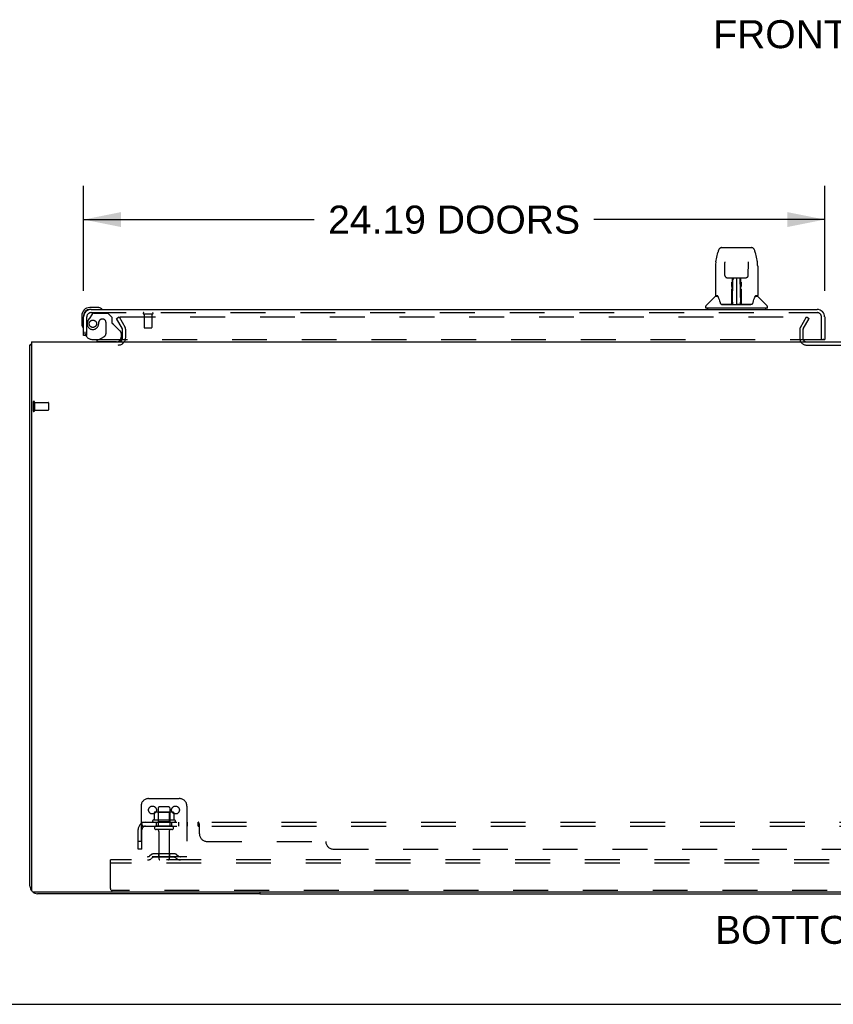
# Model space of a CAD drawing. Header units: inches. Extents: x 0 to 207, y 0 to 134.
# Tile 2 of 78: x 44 to 71, y 0 to 32. Entities that reach past the tile are written whole.
import ezdxf

# ---------------------------------------------------------------- set-up
doc = ezdxf.new("R2010")
doc.units = ezdxf.units.IN
doc.header["$LTSCALE"] = 11.383625
doc.header["$MEASUREMENT"] = 0
doc.linetypes.add('HIDDEN', pattern=[0.2, 0.1, -0.1])
doc.layers.get('0').update_dxf_attribs({"linetype": 'CONTINUOUS'})
for name, color, linetype in [('DEFAULT_2', 8, 'HIDDEN'), ('DIMENSIONS', 7, 'CONTINUOUS'), ('LEFTHAND_DOOR_ASSEMBLY', 7, 'CONTINUOUS'), ('SUBPANEL', 7, 'CONTINUOUS')]:
    doc.layers.add(name, color=color, linetype=linetype)
doc.styles.get("Standard").update_dxf_attribs({"font": 'arial.ttf'})
doc.dimstyles.new('DIMSTYLE_1', dxfattribs={"dimtxt": 0.913125, "dimasz": 1.2175, "dimexe": 0.09, "dimexo": 0.07, "dimgap": 0.0375, "dimtad": 0, "dimtih": 1, "dimtoh": 1, "dimzin": 4, "dimdsep": 46, "dimtxsty": 'Standard', "dimblk": '_FILLED', "dimblk1": '_FILLED', "dimblk2": '_FILLED', "dimcen": 0.09, "dimadec": 3, "dimazin": 1, "dimtfac": 1, "dimtdec": 3, "dimtofl": 0, "dimtmove": 0, "dimatfit": 3, "dimldrblk": '_FILLED', "dimfxl": 0, "dimtolj": 1, "dimtzin": 4, "dimarcsym": 0})

# ---------------------------------------------------------------- blocks, each defined once
blk = doc.blocks.new('_FILLED')
at = {"color": 0, "linetype": 'ByBlock'}
blk.add_solid([(0, 0), (-1, 0.2), (-1, -0.2)], dxfattribs=at)
blk = doc.blocks.new('*D8')
at = {"layer": 'DIMENSIONS', "color": 2, "linetype": 'Continuous'}
for p, q in [((46.371, 23.271), (46.371, 26.691)), ((70.559, 23.271), (70.559, 26.691)), ((46.371, 25.596), (53.901, 25.596)), ((70.559, 25.596), (63.029, 25.596))]:
    blk.add_line(p, q, dxfattribs=at)
at = {"layer": 'DIMENSIONS', "color": 2, "linetype": 'Continuous', "xscale": 1.2175, "yscale": 1.2175, "zscale": 1.2175, "rotation": 180}
blk.add_blockref('_FILLED', (46.371, 25.596), dxfattribs=at)
at = {"layer": 'DIMENSIONS', "color": 2, "linetype": 'Continuous', "xscale": 1.2175, "yscale": 1.2175, "zscale": 1.2175}
blk.add_blockref('_FILLED', (70.559, 25.596), dxfattribs=at)
at = {"layer": 'DIMENSIONS', "color": 2, "linetype": 'Continuous', "insert": (58.465, 26.052), "char_height": 0.91312, "width": 8.21473, "attachment_point": 2, "line_spacing_factor": 0.9}
blk.add_mtext('24.19 DOORS', dxfattribs=at)

msp = doc.modelspace()

# ---------------------------------------------------------------- linework, layer by layer
at = {"color": 3, "linetype": 'Continuous'}
for p, q in [((44.673, 21.607), (44.673, 3.719)), ((44.673, 21.607), (98.319, 21.607)), ((44.621, 3.854), (44.621, 21.503)), ((98.259, 3.659), (44.733, 3.659)), ((52.121, 3.607), (44.868, 3.607))]:
    msp.add_line(p, q, dxfattribs=at)
at = {"color": 7, "linetype": 'Continuous'}
for p, q in [((44.673, 21.503), (44.621, 21.503)), ((52.121, 3.659), (52.121, 3.607)), ((52.121, 3.607), (90.871, 3.607)), ((0, 0), (206.975, 0))]:
    msp.add_line(p, q, dxfattribs=at)
at = {"color": 3, "linetype": 'Continuous'}
for points in [[(44.656, 21.519), (44.649, 21.517), (44.645, 21.517), (44.642, 21.516), (44.639, 21.515), (44.637, 21.515), (44.634, 21.514), (44.631, 21.513), (44.629, 21.512), (44.627, 21.511), (44.626, 21.51), (44.624, 21.509), (44.623, 21.508), (44.623, 21.507), (44.622, 21.506), (44.622, 21.505), (44.621, 21.503)], [(44.673, 21.523), (44.671, 21.523), (44.667, 21.521), (44.664, 21.521), (44.66, 21.52), (44.656, 21.519)]]:
    msp.add_lwpolyline(points, dxfattribs=at)
for centre, radius, start, end in [((47.5, 21.75), 0.142, 270, 333.5225), ((44.868, 3.854), 0.246, 180, 219.4479), ((44.733, 3.719), 0.06, 180, 270), ((44.868, 3.854), 0.246, 230.553, 270)]:
    msp.add_arc(centre, radius, start, end, dxfattribs=at)
at = {"layer": 'DEFAULT_2', "color": 8, "linetype": 'HIDDEN'}
for p, q in [((47.442, 22.368), (47.532, 22.42)), ((47.638, 22.028), (47.442, 22.368)), ((47.532, 22.42), (47.728, 22.08)), ((47.578, 22.42), (70.028, 22.42)), ((69.765, 22.08), (69.961, 22.42)), ((69.855, 22.028), (70.051, 22.368)), ((69.961, 22.42), (70.051, 22.368)), ((47.642, 21.75), (47.642, 22.012)), ((47.746, 21.75), (47.746, 22.012)), ((69.746, 22.012), (69.746, 21.722)), ((69.85, 22.012), (69.85, 21.722)), ((69.965, 21.503), (73.027, 21.503)), ((44.725, 19.645), (44.725, 19.361)), ((44.768, 19.645), (44.768, 19.361)), ((44.768, 19.627), (45.215, 19.627)), ((45.225, 19.617), (45.225, 19.389)), ((44.768, 19.379), (45.215, 19.379)), ((48.246, 6.461), (48.246, 4.711)), ((48.496, 6.711), (49.496, 6.711)), ((49.154, 6.436), (48.839, 6.436)), ((49.746, 6.461), (49.746, 4.711)), ((48.678, 6.251), (48.678, 6.033)), ((49.252, 6.272), (48.741, 6.272)), ((48.813, 6.252), (48.793, 6.272)), ((48.809, 6.406), (48.809, 5.811)), ((48.813, 5.956), (48.813, 6.252)), ((49.18, 6.252), (48.813, 6.252)), ((49.18, 6.252), (49.2, 6.272)), ((49.18, 5.956), (49.18, 6.252)), ((49.184, 6.406), (49.184, 5.811)), ((49.315, 6.251), (49.315, 6.033)), ((49.352, 6.006), (48.641, 6.006)), ((48.662, 5.936), (49.331, 5.936)), ((49.254, 5.811), (48.739, 5.811)), ((48.813, 5.956), (48.793, 5.936)), ((49.18, 5.956), (48.813, 5.956)), ((49.18, 5.956), (49.2, 5.936)), ((49.254, 5.701), (48.739, 5.701)), ((48.831, 5.639), (48.831, 4.741)), ((49.161, 5.639), (49.161, 4.741)), ((48.589, 4.884), (48.521, 4.835)), ((49.337, 4.905), (48.656, 4.905)), ((48.821, 4.905), (48.821, 4.801)), ((49.171, 4.905), (49.171, 4.801)), ((49.404, 4.884), (49.471, 4.835)), ((47.246, 4.607), (47.246, 4.711)), ((95.746, 4.711), (47.246, 4.711)), ((47.246, 3.774), (47.246, 4.607)), ((95.746, 4.607), (47.246, 4.607)), ((49.746, 4.815), (48.246, 4.815)), ((48.65, 4.799), (48.582, 4.751)), ((49.337, 4.801), (48.656, 4.801)), ((49.343, 4.799), (49.411, 4.751)), ((95.684, 3.711), (47.309, 3.711))]:
    msp.add_line(p, q, dxfattribs=at)
for points in [[(47.558, 22.403), (47.558, 22.403), (47.558, 22.405), (47.559, 22.407), (47.559, 22.408), (47.56, 22.41), (47.561, 22.412), (47.562, 22.413), (47.563, 22.414), (47.565, 22.416), (47.566, 22.417), (47.568, 22.418), (47.57, 22.418), (47.572, 22.419), (47.574, 22.42), (47.576, 22.42), (47.578, 22.42)], [(47.56, 22.395), (47.559, 22.396), (47.559, 22.398), (47.558, 22.4), (47.558, 22.402), (47.558, 22.403)], [(48.683, 6.26), (48.682, 6.259), (48.681, 6.258), (48.68, 6.257), (48.679, 6.256), (48.678, 6.254), (48.678, 6.252), (48.678, 6.251)], [(49.309, 6.26), (49.311, 6.259), (49.312, 6.258), (49.313, 6.257), (49.314, 6.256), (49.315, 6.254), (49.315, 6.252), (49.315, 6.251)], [(48.678, 6.033), (48.677, 6.032), (48.677, 6.03), (48.677, 6.029), (48.677, 6.029), (48.676, 6.028), (48.676, 6.027), (48.676, 6.027), (48.675, 6.026), (48.675, 6.026), (48.675, 6.026), (48.674, 6.025), (48.674, 6.025), (48.674, 6.025), (48.673, 6.025), (48.673, 6.024), (48.673, 6.024), (48.672, 6.024), (48.672, 6.024)], [(49.321, 6.024), (49.32, 6.024), (49.32, 6.024), (49.32, 6.024), (49.32, 6.025), (49.319, 6.025), (49.319, 6.025), (49.319, 6.025), (49.318, 6.026), (49.318, 6.026), (49.318, 6.026), (49.317, 6.027), (49.317, 6.027), (49.317, 6.028), (49.316, 6.029), (49.316, 6.029), (49.316, 6.03), (49.315, 6.032), (49.315, 6.033)]]:
    msp.add_lwpolyline(points, dxfattribs=at)
for centre in [(48.621, 6.336), (49.371, 6.336)]:
    msp.add_circle(centre, 0.128, dxfattribs=at)
for centre, radius, start, end in [((47.609, 22.012), 0.033, 0, 30), ((47.609, 22.012), 0.137, 0, 30), ((69.883, 22.012), 0.137, 150, 180), ((69.883, 22.012), 0.033, 150, 180), ((47.5, 21.75), 0.246, 270, 360), ((47.5, 21.75), 0.142, 333.5225, 360), ((69.965, 21.722), 0.219, 180, 270), ((69.965, 21.722), 0.115, 180, 270), ((44.747, 19.645), 0.0215, 0, 180), ((45.215, 19.617), 0.01, 0, 90), ((44.747, 19.361), 0.0215, 180, 360), ((45.215, 19.389), 0.01, 270, 360), ((48.496, 6.461), 0.25, 90, 180), ((48.839, 6.406), 0.03, 90, 180), ((49.154, 6.406), 0.03, 0, 90), ((49.496, 6.461), 0.25, 0, 90), ((48.741, 6.131), 0.141, 90, 113.95), ((49.252, 6.131), 0.141, 66.05, 90), ((48.662, 5.975), 0.0384, 124.4497, 270), ((48.996, 5.406), 0.698, 117.6814, 120.6631), ((48.739, 5.756), 0.055, 90, 270), ((49.254, 5.756), 0.055, 270, 90), ((48.996, 5.406), 0.698, 59.3369, 62.3186), ((49.331, 5.975), 0.0384, 270, 55.5503), ((48.769, 5.639), 0.0625, 0, 90), ((49.224, 5.639), 0.0625, 90, 180), ((48.461, 4.919), 0.104, 270, 305.7539), ((48.656, 4.791), 0.114, 90, 125.7539), ((49.337, 4.791), 0.114, 54.2461, 90), ((49.532, 4.919), 0.104, 234.2461, 270), ((48.461, 4.919), 0.208, 270, 305.7539), ((48.656, 4.791), 0.01, 90, 125.7539), ((48.861, 4.741), 0.03, 180, 270), ((49.131, 4.741), 0.03, 270, 360), ((49.337, 4.791), 0.01, 54.2461, 90), ((49.532, 4.919), 0.208, 234.2461, 270), ((47.309, 3.774), 0.0625, 180, 270)]:
    msp.add_arc(centre, radius, start, end, dxfattribs=at)
at = {"layer": 'LEFTHAND_DOOR_ASSEMBLY', "color": 7, "linetype": 'Continuous'}
for p, q in [((67.01, 24.221), (67.075, 24.527)), ((67.075, 24.527), (67.075, 24.527)), ((67.199, 24.681), (68.169, 24.681)), ((68.293, 24.527), (68.358, 24.221)), ((67.296, 24.216), (67.296, 24.213)), ((67.296, 24.213), (67.296, 24.208)), ((67.296, 24.208), (67.296, 24.202)), ((67.296, 24.202), (67.297, 24.192)), ((67.304, 23.775), (67.297, 24.192)), ((68.071, 24.206), (68.072, 24.211)), ((68.071, 24.197), (68.071, 24.206)), ((66.995, 24.078), (66.995, 23.114)), ((66.995, 24.078), (66.995, 24.078)), ((68.373, 24.078), (68.373, 23.114)), ((67.384, 23.697), (67.444, 23.697)), ((67.485, 23.698), (67.883, 23.698)), ((67.534, 23.543), (67.534, 23.558)), ((67.534, 23.511), (67.534, 23.543)), ((67.534, 23.476), (67.534, 23.511)), ((67.544, 23.698), (67.541, 23.343)), ((67.542, 23.478), (67.541, 23.439)), ((67.542, 23.563), (67.542, 23.548)), ((67.542, 23.548), (67.542, 23.515)), ((67.542, 23.515), (67.542, 23.478)), ((67.557, 23.472), (67.542, 23.472)), ((67.542, 23.454), (67.557, 23.454)), ((67.546, 22.838), (67.561, 23.698)), ((67.57, 23.693), (67.569, 23.644)), ((67.57, 23.698), (67.57, 23.693)), ((67.684, 23.698), (67.684, 22.827)), ((67.799, 23.644), (67.798, 23.698)), ((67.821, 22.838), (67.806, 23.698)), ((67.826, 23.472), (67.81, 23.472)), ((67.811, 23.454), (67.826, 23.454)), ((67.827, 23.343), (67.824, 23.698)), ((67.834, 23.457), (67.835, 23.418)), ((67.923, 23.697), (67.984, 23.697)), ((67.53, 22.85), (67.533, 23.172)), ((67.54, 23.146), (67.532, 23.146)), ((67.537, 22.85), (67.54, 23.146)), ((67.54, 23.343), (67.541, 23.439)), ((67.541, 23.343), (67.541, 23.323)), ((67.541, 23.323), (67.541, 23.315)), ((67.541, 23.315), (67.543, 23.315)), ((67.543, 23.315), (67.542, 23.238)), ((67.542, 23.238), (67.542, 23.238)), ((67.542, 23.227), (67.542, 23.238)), ((67.544, 23.231), (67.542, 23.231)), ((67.542, 23.228), (67.55, 23.228)), ((67.542, 23.223), (67.542, 23.227)), ((67.542, 23.221), (67.542, 23.223)), ((67.542, 23.22), (67.542, 23.221)), ((67.542, 23.22), (67.542, 23.22)), ((67.542, 23.219), (67.542, 23.219)), ((67.542, 22.983), (67.542, 23.218)), ((67.818, 23.228), (67.826, 23.228)), ((67.826, 23.231), (67.824, 23.231)), ((67.825, 23.315), (67.826, 23.238)), ((67.827, 23.343), (67.826, 23.439)), ((67.826, 23.238), (67.826, 23.236)), ((67.826, 23.236), (67.826, 23.225)), ((67.826, 23.225), (67.826, 23.222)), ((67.826, 23.222), (67.826, 23.221)), ((67.826, 22.983), (67.826, 23.219)), ((67.827, 23.323), (67.827, 23.343)), ((67.827, 23.324), (67.827, 23.334)), ((67.827, 23.296), (67.827, 23.324)), ((67.827, 23.315), (67.827, 23.323)), ((66.986, 23.09), (66.691, 22.795)), ((67.063, 23.106), (67.003, 23.106)), ((67.007, 23.098), (67.069, 23.098)), ((67.067, 23.102), (67.067, 23.102)), ((67.531, 22.831), (67.198, 22.831)), ((67.219, 22.823), (68.148, 22.823)), ((67.532, 22.831), (67.531, 22.831)), ((67.534, 22.827), (67.532, 22.828)), ((67.536, 22.832), (67.536, 22.83)), ((67.539, 22.845), (67.54, 22.852)), ((67.539, 22.844), (67.539, 22.845)), ((67.539, 22.842), (67.539, 22.844)), ((67.539, 22.841), (67.539, 22.842)), ((67.539, 22.84), (67.539, 22.841)), ((67.54, 22.863), (67.541, 22.891)), ((67.54, 22.863), (67.54, 22.839)), ((67.54, 22.852), (67.54, 22.863)), ((67.541, 22.892), (67.542, 22.983)), ((67.546, 22.828), (67.549, 22.824)), ((67.556, 22.905), (67.547, 22.906)), ((67.55, 22.831), (67.548, 22.831)), ((67.556, 22.905), (67.555, 22.829)), ((67.555, 22.829), (67.684, 22.827)), ((67.813, 22.829), (67.684, 22.827)), ((67.82, 22.906), (67.812, 22.905)), ((67.813, 22.829), (67.812, 22.905)), ((67.819, 22.831), (67.818, 22.831)), ((67.826, 22.983), (67.827, 22.892)), ((67.827, 22.891), (67.828, 22.864)), ((67.828, 22.864), (67.828, 22.852)), ((67.828, 22.839), (67.828, 22.863)), ((67.828, 22.852), (67.828, 22.849)), ((67.828, 22.849), (67.828, 22.846)), ((67.828, 22.846), (67.828, 22.844)), ((67.828, 22.844), (67.828, 22.842)), ((67.828, 22.842), (67.829, 22.842)), ((67.828, 22.839), (67.828, 22.837)), ((67.829, 22.842), (67.829, 22.841)), ((67.829, 22.841), (67.829, 22.84)), ((67.831, 22.833), (67.833, 22.832)), ((67.832, 22.83), (67.832, 22.832)), ((67.834, 22.825), (67.834, 22.827)), ((68.17, 22.831), (67.837, 22.831)), ((68.297, 23.095), (68.301, 23.102)), ((68.299, 23.098), (68.361, 23.098)), ((68.301, 23.102), (68.301, 23.102)), ((68.304, 23.106), (68.305, 23.107)), ((68.365, 23.106), (68.304, 23.106)), ((68.382, 23.09), (68.676, 22.795)), ((46.831, 22.725), (46.574, 22.725)), ((46.618, 22.665), (46.574, 22.665)), ((46.869, 22.722), (46.831, 22.725)), ((66.68, 22.713), (66.68, 22.767)), ((68.68, 22.705), (66.688, 22.705)), ((66.739, 22.705), (66.739, 22.665)), ((68.629, 22.705), (68.629, 22.665)), ((68.688, 22.713), (68.688, 22.767)), ((46.311, 22.462), (46.311, 22.206)), ((46.311, 22.206), (46.314, 22.168)), ((46.371, 22.462), (46.371, 22.419)), ((46.447, 21.811), (46.371, 21.811)), ((46.882, 21.686), (46.813, 21.646)), ((46.813, 21.607), (46.813, 21.646)), ((70.497, 21.686), (70.559, 21.686))]:
    msp.add_line(p, q, dxfattribs=at)
at = {"layer": 'LEFTHAND_DOOR_ASSEMBLY', "color": 8, "linetype": 'HIDDEN'}
for p, q in [((46.651, 22.507), (46.55, 22.363)), ((46.618, 22.561), (70.312, 22.561)), ((46.716, 22.54), (47.167, 22.54)), ((47.293, 22.414), (47.167, 22.54)), ((48.333, 22.518), (48.617, 22.518)), ((48.351, 22.518), (48.351, 22.071)), ((48.599, 22.518), (48.599, 22.071)), ((46.475, 21.811), (46.475, 22.419)), ((46.872, 22.25), (46.872, 22.262)), ((47.003, 22.348), (46.97, 22.348)), ((47.101, 22.25), (47.101, 21.871)), ((47.293, 22.414), (47.293, 22.235)), ((47.352, 22.177), (47.571, 21.958)), ((70.455, 21.686), (70.455, 22.419)), ((47.6, 21.887), (47.6, 21.764)), ((48.361, 22.061), (48.589, 22.061)), ((46.475, 21.811), (46.447, 21.811)), ((46.663, 21.686), (70.497, 21.686)), ((47.443, 21.607), (46.813, 21.607)), ((46.882, 21.686), (47.052, 21.784))]:
    msp.add_line(p, q, dxfattribs=at)
at = {"layer": 'LEFTHAND_DOOR_ASSEMBLY', "color": 3, "linetype": 'Continuous'}
for p, q in [((46.618, 22.665), (70.312, 22.665)), ((46.371, 21.811), (46.371, 22.419)), ((70.559, 22.419), (70.559, 21.686))]:
    msp.add_line(p, q, dxfattribs=at)
at = {"layer": 'LEFTHAND_DOOR_ASSEMBLY', "color": 7, "linetype": 'Continuous'}
for points in [[(67.199, 24.681), (67.196, 24.681), (67.182, 24.679), (67.169, 24.676), (67.157, 24.671), (67.146, 24.664), (67.136, 24.656), (67.126, 24.647), (67.118, 24.638), (67.111, 24.627), (67.105, 24.616), (67.099, 24.603), (67.093, 24.59), (67.088, 24.575), (67.083, 24.558), (67.078, 24.54), (67.075, 24.527)], [(68.293, 24.527), (68.29, 24.54), (68.285, 24.558), (68.28, 24.575), (68.275, 24.59), (68.269, 24.604), (68.263, 24.616), (68.256, 24.628), (68.249, 24.638), (68.241, 24.648), (68.232, 24.657), (68.221, 24.665), (68.21, 24.671), (68.198, 24.676), (68.185, 24.68), (68.171, 24.681), (68.169, 24.681)], [(67.01, 24.221), (67.004, 24.191), (66.999, 24.151), (66.996, 24.111), (66.995, 24.078)], [(67.296, 24.22), (67.296, 24.221), (67.296, 24.22), (67.296, 24.22), (67.296, 24.219), (67.296, 24.218), (67.296, 24.216)], [(68.064, 23.775), (68.071, 24.194), (68.071, 24.197)], [(68.072, 24.211), (68.072, 24.215), (68.072, 24.217), (68.072, 24.218), (68.072, 24.219), (68.072, 24.22), (68.072, 24.22)], [(68.373, 24.078), (68.372, 24.111), (68.369, 24.151), (68.363, 24.191), (68.358, 24.221)], [(67.304, 23.775), (67.304, 23.768), (67.306, 23.757), (67.31, 23.746), (67.315, 23.736), (67.321, 23.727), (67.329, 23.719), (67.337, 23.711), (67.347, 23.706), (67.357, 23.701), (67.368, 23.698), (67.378, 23.697), (67.383, 23.697)], [(67.985, 23.697), (67.991, 23.697), (68.002, 23.699), (68.012, 23.702), (68.022, 23.706), (68.032, 23.712), (68.04, 23.72), (68.048, 23.728), (68.054, 23.738), (68.059, 23.748), (68.062, 23.758), (68.064, 23.769), (68.064, 23.775)], [(67.445, 23.697), (67.454, 23.697), (67.465, 23.697), (67.476, 23.698), (67.485, 23.698)], [(67.533, 23.418), (67.533, 23.438), (67.534, 23.476)], [(67.542, 23.563), (67.542, 23.562), (67.541, 23.56), (67.54, 23.559), (67.538, 23.558), (67.536, 23.558), (67.534, 23.558)], [(67.826, 23.497), (67.826, 23.532), (67.826, 23.548), (67.826, 23.563)], [(67.826, 23.439), (67.826, 23.478), (67.826, 23.497)], [(67.834, 23.558), (67.834, 23.543), (67.834, 23.511)], [(67.834, 23.511), (67.834, 23.494), (67.834, 23.457)], [(67.883, 23.698), (67.892, 23.698), (67.903, 23.697), (67.914, 23.697), (67.923, 23.697)], [(67.533, 23.172), (67.533, 23.198), (67.533, 23.223), (67.533, 23.247), (67.533, 23.27), (67.533, 23.291), (67.533, 23.31), (67.533, 23.328)], [(67.541, 23.323), (67.541, 23.322), (67.542, 23.319), (67.543, 23.315)], [(67.542, 23.219), (67.542, 23.219), (67.542, 23.22)], [(67.825, 23.315), (67.825, 23.319), (67.827, 23.322), (67.827, 23.323)], [(67.826, 23.221), (67.826, 23.22), (67.826, 23.22), (67.826, 23.219)], [(67.828, 23.199), (67.828, 23.225), (67.827, 23.25), (67.827, 23.274), (67.827, 23.296)], [(67.831, 22.85), (67.828, 23.173), (67.828, 23.199)], [(67.835, 23.328), (67.835, 23.31), (67.835, 23.291), (67.835, 23.27), (67.835, 23.247), (67.835, 23.223), (67.835, 23.198), (67.835, 23.172), (67.838, 22.85)], [(67.063, 23.107), (67.063, 23.107), (67.063, 23.107), (67.063, 23.106)], [(67.063, 23.106), (67.064, 23.106), (67.065, 23.105), (67.065, 23.104), (67.066, 23.104)], [(67.066, 23.104), (67.065, 23.104), (67.065, 23.105), (67.065, 23.106), (67.064, 23.106), (67.065, 23.106)], [(67.066, 23.104), (67.066, 23.103), (67.067, 23.102)], [(67.072, 23.098), (67.07, 23.1), (67.069, 23.101), (67.068, 23.102), (67.067, 23.103), (67.066, 23.104)], [(67.067, 23.102), (67.071, 23.095), (67.084, 23.067), (67.099, 23.031), (67.115, 22.989), (67.131, 22.941), (67.145, 22.894)], [(67.145, 22.894), (67.148, 22.886), (67.153, 22.873), (67.158, 22.863), (67.163, 22.854), (67.168, 22.847)], [(67.168, 22.847), (67.174, 22.841), (67.181, 22.836), (67.188, 22.832), (67.195, 22.831), (67.198, 22.831)], [(67.529, 22.831), (67.531, 22.831), (67.533, 22.832), (67.535, 22.833), (67.536, 22.835), (67.537, 22.836), (67.537, 22.838)], [(67.532, 22.828), (67.532, 22.828), (67.532, 22.828), (67.531, 22.827), (67.53, 22.827), (67.53, 22.826), (67.529, 22.826)], [(67.539, 22.838), (67.539, 22.837), (67.538, 22.835), (67.537, 22.833), (67.535, 22.832), (67.533, 22.831), (67.532, 22.831)], [(67.532, 22.831), (67.534, 22.831), (67.535, 22.832), (67.536, 22.832)], [(67.536, 22.832), (67.537, 22.833), (67.538, 22.834), (67.538, 22.835), (67.539, 22.836), (67.539, 22.837), (67.539, 22.837), (67.539, 22.837), (67.539, 22.838), (67.539, 22.838), (67.539, 22.838), (67.539, 22.838), (67.539, 22.839), (67.539, 22.839), (67.539, 22.839), (67.539, 22.84), (67.539, 22.84), (67.539, 22.84)], [(67.536, 22.832), (67.538, 22.833), (67.539, 22.835)], [(67.539, 22.835), (67.54, 22.837), (67.54, 22.839)], [(67.539, 22.834), (67.539, 22.834), (67.54, 22.833), (67.541, 22.831), (67.543, 22.83), (67.544, 22.829), (67.546, 22.828)], [(67.545, 22.831), (67.544, 22.832), (67.543, 22.832), (67.543, 22.833), (67.542, 22.833), (67.541, 22.834), (67.54, 22.835), (67.54, 22.836), (67.54, 22.836)], [(67.548, 22.831), (67.548, 22.831), (67.547, 22.831), (67.546, 22.831), (67.545, 22.831)], [(67.549, 22.824), (67.551, 22.823), (67.551, 22.823)], [(67.817, 22.823), (67.817, 22.823), (67.818, 22.824), (67.822, 22.828)], [(67.822, 22.831), (67.82, 22.831), (67.819, 22.831)], [(67.828, 22.836), (67.828, 22.835), (67.827, 22.834), (67.826, 22.833), (67.825, 22.833), (67.824, 22.832), (67.823, 22.831), (67.822, 22.831)], [(67.822, 22.828), (67.823, 22.829), (67.825, 22.829), (67.826, 22.83), (67.827, 22.831), (67.828, 22.832), (67.828, 22.833), (67.829, 22.834), (67.829, 22.834)], [(67.828, 22.837), (67.829, 22.835), (67.83, 22.833), (67.832, 22.832), (67.832, 22.832)], [(67.829, 22.84), (67.829, 22.84), (67.829, 22.839), (67.829, 22.839), (67.829, 22.839), (67.829, 22.838), (67.829, 22.838), (67.829, 22.838), (67.829, 22.838), (67.829, 22.837), (67.829, 22.837), (67.829, 22.836), (67.829, 22.836), (67.83, 22.835), (67.831, 22.834), (67.831, 22.833)], [(67.831, 22.838), (67.831, 22.837), (67.832, 22.835), (67.833, 22.833), (67.835, 22.832), (67.837, 22.831), (67.839, 22.831)], [(67.833, 22.832), (67.834, 22.831), (67.835, 22.831)], [(67.834, 22.825), (67.834, 22.825), (67.834, 22.824), (67.834, 22.824), (67.834, 22.824), (67.835, 22.824), (67.835, 22.824), (67.836, 22.824), (67.836, 22.824), (67.837, 22.825), (67.838, 22.825), (67.838, 22.825), (67.839, 22.826)], [(67.835, 22.831), (67.836, 22.831), (67.837, 22.831)], [(68.17, 22.831), (68.172, 22.831), (68.18, 22.832), (68.187, 22.835), (68.194, 22.84), (68.199, 22.846)], [(68.199, 22.846), (68.205, 22.853), (68.21, 22.862), (68.215, 22.872), (68.22, 22.885), (68.222, 22.894)], [(68.222, 22.894), (68.237, 22.94), (68.252, 22.988), (68.268, 23.03), (68.283, 23.066), (68.297, 23.095)], [(68.302, 23.104), (68.301, 23.103), (68.3, 23.102), (68.299, 23.101), (68.297, 23.1), (68.296, 23.098)], [(68.301, 23.102), (68.302, 23.103), (68.302, 23.104)], [(68.302, 23.104), (68.302, 23.104), (68.303, 23.105), (68.304, 23.106), (68.304, 23.106)], [(68.303, 23.106), (68.303, 23.106), (68.303, 23.106), (68.303, 23.105), (68.303, 23.104), (68.302, 23.104)]]:
    msp.add_lwpolyline(points, dxfattribs=at)
at = {"layer": 'LEFTHAND_DOOR_ASSEMBLY', "color": 8, "linetype": 'HIDDEN'}
msp.add_circle((46.675, 22.198), 0.12, dxfattribs=at)
at = {"layer": 'LEFTHAND_DOOR_ASSEMBLY', "color": 7, "linetype": 'Continuous'}
for centre, radius, start, end in [((67.544, 23.222), 0.00886, 359, 89), ((67.824, 23.222), 0.00886, 91, 181), ((67.007, 23.069), 0.0295, 90, 135), ((67.003, 23.114), 0.00787, 180, 270), ((67.544, 22.831), 0.00787, 182, 258.8695), ((67.555, 22.838), 0.00886, 179, 269), ((67.555, 22.838), 0.00886, 179.0026, 257.5816), ((67.813, 22.838), 0.00886, 271, 1), ((67.824, 22.831), 0.00787, 281.1329, 358), ((68.361, 23.069), 0.0295, 45, 90), ((68.365, 23.114), 0.00787, 270, 360), ((46.574, 22.462), 0.263, 90, 180), ((46.574, 22.462), 0.203, 90, 180), ((46.831, 22.475), 0.25, 59.1101, 90), ((46.951, 22.68), 0.015, 270, 353.6204), ((46.951, 22.677), 0.015, 6.3796, 59.1101), ((66.719, 22.767), 0.0394, 135, 180), ((66.688, 22.713), 0.00787, 180, 270), ((68.648, 22.767), 0.0394, 0, 45), ((68.68, 22.713), 0.00787, 270, 360), ((46.561, 22.206), 0.25, 180, 210.8899), ((46.36, 22.085), 0.015, 210.8899, 263.6204), ((46.356, 22.085), 0.015, 276.3796, 360), ((47.443, 21.764), 0.157, 270, 330.1697)]:
    msp.add_arc(centre, radius, start, end, dxfattribs=at)
at = {"layer": 'LEFTHAND_DOOR_ASSEMBLY', "color": 3, "linetype": 'Continuous'}
for centre, radius, start, end in [((46.618, 22.419), 0.246, 90, 180), ((70.312, 22.419), 0.246, 0, 90), ((70.497, 21.706), 0.02, 270, 360)]:
    msp.add_arc(centre, radius, start, end, dxfattribs=at)
at = {"layer": 'LEFTHAND_DOOR_ASSEMBLY', "color": 8, "linetype": 'HIDDEN'}
for centre, radius, start, end in [((46.618, 22.419), 0.142, 90, 180), ((46.716, 22.461), 0.079, 90, 144.9), ((48.333, 22.54), 0.0215, 90, 270), ((48.617, 22.54), 0.0215, 270, 90), ((70.312, 22.419), 0.142, 0, 90), ((46.675, 22.198), 0.187, 163.1561, 342.1518), ((46.866, 22.141), 0.386, 144.9, 163.1561), ((46.479, 22.262), 0.393, 342.0702, 358.3395), ((46.97, 22.25), 0.098, 90, 180), ((47.003, 22.25), 0.098, 0, 90), ((47.332, 22.235), 0.039, 180, 248.3904), ((47.281, 22.106), 0.1, 45, 68.3904), ((46.663, 21.936), 0.25, 180, 270), ((47.001, 21.871), 0.1, 300.092, 360), ((47.5, 21.887), 0.1, 0, 45), ((48.361, 22.071), 0.01, 180, 270), ((48.589, 22.071), 0.01, 270, 360), ((47.443, 21.764), 0.157, 330.1697, 360)]:
    msp.add_arc(centre, radius, start, end, dxfattribs=at)
at = {"layer": 'SUBPANEL', "color": 8, "linetype": 'HIDDEN'}
for p, q in [((48.239, 5.882), (48.319, 5.786)), ((48.278, 5.811), (48.278, 5.936)), ((48.278, 5.936), (94.715, 5.936)), ((48.278, 5.811), (94.715, 5.811)), ((48.746, 5.936), (48.746, 5.811)), ((49.246, 5.936), (49.246, 5.811)), ((49.475, 5.936), (49.475, 5.811)), ((49.756, 5.936), (49.756, 5.811)), ((50.117, 5.811), (50.117, 5.936)), ((50.119, 5.811), (50.117, 5.811)), ((50.133, 5.797), (50.13, 5.801)), ((50.153, 5.561), (50.153, 5.882)), ((48.153, 5.061), (48.153, 5.699)), ((48.278, 5.061), (48.278, 5.699)), ((48.278, 5.311), (48.153, 5.311)), ((50.403, 5.311), (54.278, 5.311)), ((48.278, 5.061), (48.153, 5.061)), ((54.528, 5.061), (88.465, 5.061))]:
    msp.add_line(p, q, dxfattribs=at)
for points in [[(48.239, 5.882), (48.241, 5.884), (48.243, 5.887), (48.245, 5.89), (48.247, 5.893), (48.249, 5.896), (48.251, 5.899), (48.253, 5.903), (48.254, 5.907)], [(48.254, 5.907), (48.257, 5.914), (48.259, 5.917), (48.26, 5.92), (48.262, 5.923), (48.264, 5.926), (48.265, 5.929), (48.267, 5.931), (48.269, 5.933), (48.271, 5.934), (48.273, 5.935), (48.275, 5.936), (48.276, 5.936), (48.278, 5.936)], [(48.278, 5.871), (48.278, 5.871), (48.278, 5.871), (48.278, 5.871), (48.278, 5.871), (48.278, 5.87), (48.278, 5.87), (48.278, 5.869), (48.278, 5.869), (48.278, 5.868), (48.278, 5.868)], [(48.301, 5.807), (48.301, 5.807), (48.301, 5.807), (48.3, 5.808), (48.3, 5.808), (48.3, 5.808), (48.3, 5.809), (48.3, 5.809), (48.299, 5.81), (48.299, 5.81), (48.299, 5.811), (48.298, 5.811), (48.298, 5.812), (48.298, 5.812), (48.297, 5.813), (48.297, 5.814), (48.297, 5.814), (48.296, 5.815), (48.296, 5.816), (48.296, 5.816), (48.295, 5.817), (48.295, 5.818), (48.294, 5.818), (48.294, 5.819), (48.294, 5.82), (48.293, 5.821), (48.293, 5.821), (48.293, 5.822), (48.292, 5.823), (48.292, 5.824), (48.292, 5.825), (48.291, 5.825), (48.291, 5.826), (48.291, 5.827), (48.29, 5.828), (48.29, 5.829), (48.289, 5.83), (48.289, 5.83), (48.289, 5.831), (48.288, 5.832), (48.288, 5.833), (48.288, 5.834), (48.287, 5.835), (48.287, 5.836), (48.286, 5.837), (48.286, 5.838), (48.286, 5.839), (48.285, 5.84), (48.285, 5.841), (48.285, 5.842), (48.284, 5.844), (48.284, 5.845), (48.284, 5.846), (48.283, 5.847), (48.283, 5.848), (48.282, 5.849), (48.282, 5.85), (48.282, 5.851), (48.282, 5.852), (48.281, 5.853), (48.281, 5.854), (48.281, 5.855), (48.28, 5.856), (48.28, 5.857), (48.28, 5.858), (48.28, 5.859), (48.279, 5.86), (48.279, 5.861), (48.279, 5.862), (48.279, 5.863), (48.279, 5.864), (48.278, 5.865), (48.278, 5.866), (48.278, 5.867), (48.278, 5.868), (48.278, 5.868), (48.278, 5.869), (48.278, 5.87), (48.278, 5.87), (48.278, 5.871), (48.278, 5.871), (48.278, 5.871)], [(48.305, 5.793), (48.301, 5.797), (48.299, 5.799), (48.297, 5.801), (48.295, 5.803), (48.292, 5.805), (48.29, 5.806), (48.288, 5.808), (48.285, 5.809), (48.283, 5.81), (48.281, 5.811), (48.279, 5.811), (48.278, 5.811)], [(48.298, 5.811), (48.298, 5.811), (48.298, 5.81), (48.299, 5.81), (48.299, 5.809), (48.299, 5.809), (48.3, 5.809), (48.3, 5.808), (48.3, 5.808), (48.3, 5.808), (48.301, 5.807), (48.301, 5.807)], [(48.319, 5.786), (48.318, 5.785), (48.317, 5.785), (48.316, 5.785), (48.315, 5.786), (48.314, 5.786), (48.313, 5.787), (48.312, 5.788), (48.31, 5.789), (48.309, 5.79), (48.307, 5.792), (48.305, 5.793)], [(50.131, 5.926), (50.129, 5.929), (50.127, 5.931), (50.125, 5.933), (50.124, 5.934), (50.122, 5.935), (50.12, 5.936), (50.119, 5.936), (50.117, 5.936)], [(50.122, 5.935), (50.12, 5.936), (50.119, 5.936), (50.117, 5.936)], [(50.127, 5.805), (50.126, 5.806), (50.125, 5.808), (50.123, 5.809), (50.122, 5.81), (50.12, 5.811), (50.119, 5.811), (50.117, 5.811)], [(50.13, 5.801), (50.129, 5.803), (50.127, 5.805), (50.126, 5.806), (50.125, 5.808), (50.123, 5.809), (50.122, 5.81), (50.12, 5.811)], [(50.139, 5.91), (50.137, 5.914), (50.136, 5.917), (50.134, 5.92), (50.133, 5.923), (50.131, 5.926), (50.129, 5.929), (50.127, 5.931), (50.125, 5.933)], [(50.136, 5.793), (50.134, 5.795), (50.133, 5.797)], [(50.153, 5.786), (50.151, 5.785), (50.149, 5.785), (50.148, 5.785), (50.146, 5.786), (50.144, 5.786), (50.143, 5.787), (50.141, 5.788), (50.14, 5.789), (50.138, 5.79), (50.137, 5.792), (50.136, 5.793)], [(50.146, 5.786), (50.144, 5.786), (50.143, 5.787), (50.141, 5.788), (50.14, 5.789), (50.138, 5.79), (50.137, 5.792)], [(50.153, 5.882), (50.151, 5.884), (50.149, 5.887), (50.148, 5.89), (50.146, 5.893), (50.145, 5.896), (50.143, 5.899), (50.142, 5.903), (50.139, 5.91)], [(50.153, 5.786), (50.151, 5.785), (50.149, 5.785), (50.148, 5.785)]]:
    msp.add_lwpolyline(points, dxfattribs=at)
for centre, radius, start, end in [((48.39, 5.699), 0.237, 90, 180), ((48.39, 5.699), 0.112, 90, 180), ((50.403, 5.561), 0.25, 180, 270), ((54.528, 5.311), 0.25, 180, 270)]:
    msp.add_arc(centre, radius, start, end, dxfattribs=at)

# ---------------------------------------------------------------- texts
at = {"layer": 'DIMENSIONS', "color": 2, "linetype": 'Continuous', "attachment_point": 2, "line_spacing_factor": 0.9}
for s, insert, char_height, width in [('FRONT VIEW', (70.924, 32.099), 0.9131, 7.99069), ('BOTTOM VIEW', (71.515, 2.885), 0.91312, 9.04978)]:
    msp.add_mtext(s, dxfattribs=dict(at, insert=insert, char_height=char_height, width=width))

# ---------------------------------------------------------------- dimensions: what is measured, and where the dimension line sits
at = {"layer": 'DIMENSIONS', "color": 2, "linetype": 'Continuous'}
dim = msp.add_linear_dim(base=(46.371, 25.596), p1=(70.559, 23.201), p2=(46.371, 23.201), angle=180, text='<> DOORS', dimstyle='DIMSTYLE_1', dxfattribs=at)
dim.commit()
dim.dimension.update_dxf_attribs({"geometry": '*D8', "text_midpoint": (58.465, 25.596), "dimtype": 160})

doc.saveas('drawing.dxf')
